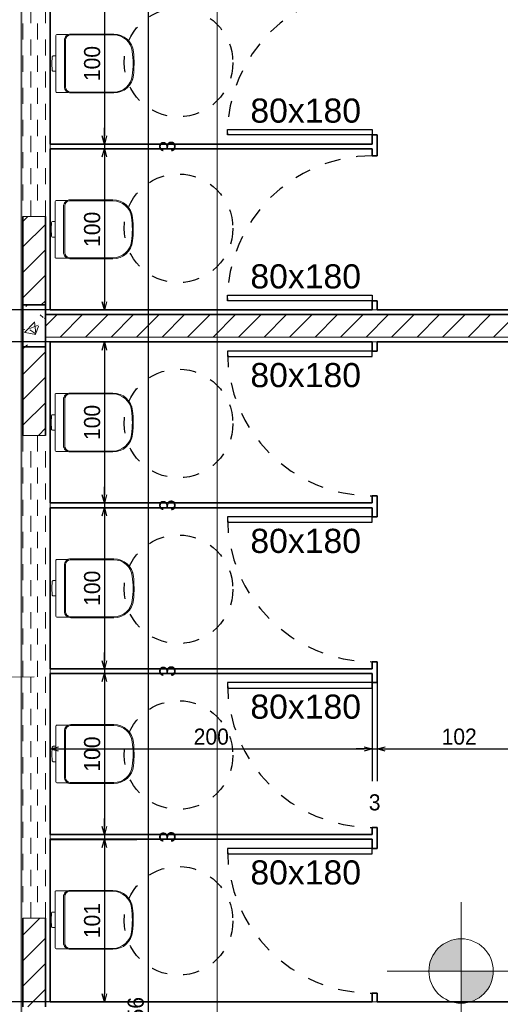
# Model space of a CAD drawing. Header units: millimetres. Extents: x -109 to 627, y -178 to 173.
# Tile 15 of 178: x -14.36 to -11.37, y 26.72 to 32.83. Entities that reach past the tile are written whole.
import ezdxf

# ---------------------------------------------------------------- set-up
doc = ezdxf.new("R2010")
doc.units = ezdxf.units.MM
doc.linetypes.add('ACAD_ISO03W100', pattern=[30, 12, -18])
doc.linetypes.add('Traço Curto', pattern=[0.00153, 0.001, -0.00053])
for name, color, linetype, lineweight in [('ARQ - ALVENARIA - OSSO', 2, 'Continuous', 35), ('ARQ - COTA_NÍVEL', 2, 'Continuous', 5), ('ARQ - DIVISORIA', 3, 'Continuous', 35), ('ARQ - JANELA', 2, 'Traço Curto', 5), ('ARQ - PAREDE VISTA', 4, 'Continuous', 9), ('ARQ - PAREDES_HACHURA', 9, 'Continuous', 35), ('ARQ - PILAR', 4, 'Continuous', 15), ('ARQ - SIMBOLO_CORTE', 2, 'Continuous', 5), ('ARQ -SIMBOLO_PORTA', 2, 'Continuous', 9), ('ARQ -TEXTO_JANELA', 2, 'Continuous', 9), ('Equipamentos hidráulicos', 2, 'Continuous', 5)]:
    doc.layers.add(name, color=color, linetype=linetype, lineweight=lineweight)
doc.styles.add('Arial_2', font='arial.ttf', dxfattribs={"height": 0.15})
doc.styles.add('GULIM', font='Gulim.ttf')
doc.dimstyles.new('GULIM-100', dxfattribs={"dimtxt": 0.1, "dimasz": 0.05, "dimexe": 0.2, "dimexo": 0, "dimgap": 0.025, "dimtad": 1, "dimdec": 0, "dimlfac": 100, "dimzin": 12, "dimdsep": 46, "dimtxsty": 'GULIM', "dimblk": 'OPEN30', "dimcen": 0, "dimclrd": 152, "dimclre": 152, "dimclrt": 152, "dimaunit": 1, "dimadec": 0, "dimazin": 0, "dimtfac": 1.875, "dimtdec": 0, "dimtmove": 2, "dimatfit": 3, "dimldrblk": 'OPEN30', "dimfxl": 0, "dimtolj": 1, "dimtzin": 12, "dimlwd": -1, "dimarcsym": 0})
pattern_1 = [(45, (-17.26879, 35.45875), (-0.0791755, 0.0791755), [])]

# ---------------------------------------------------------------- blocks, each defined once
blk = doc.blocks.new('Deca_Bacia Sanitaria Convencional Quadra_P_21 - P_21_Branco Gelo GE17-6219398-NÍVEL 1')
at = {"layer": 'Equipamentos hidráulicos'}
for p, q in [((3.1323, -5.4542), (3.1323, -5.5801)), ((3.2086, -5.4486), (3.1362, -5.4486)), ((3.11, -5.5849), (3.1077, -5.6279)), ((3.1077, -5.6279), (3.11, -5.671)), ((3.1323, -5.5801), (3.1161, -5.5801)), ((3.1323, -5.6757), (3.1323, -5.5801)), ((3.1161, -5.6757), (3.1323, -5.6757)), ((3.1323, -5.6757), (3.1323, -5.8016)), ((3.1383, -5.8076), (3.2088, -5.8076))]:
    blk.add_line(p, q, dxfattribs=at)
for centre, radius, start, end in [((3.1383, -5.4542), 0.006, 110.78892, 180), ((3.4946, -5.5679), 0.1199, 31.51055, 32.11175), ((3.4946, -5.5679), 0.1199, 15.94214, 19.02476), ((3.1161, -5.5864), 0.00628, 90, 166), ((3.1161, -5.6695), 0.00628, 194, 270), ((3.1383, -5.8016), 0.006, 180, 270)]:
    blk.add_arc(centre, radius, start, end, dxfattribs=at)
blk = doc.blocks.new('Deca_Shared_Assento_P_21 - AP_215_Branco Gelo GE17-6219380-NÍVEL 1')
at = {"layer": 'Equipamentos hidráulicos'}
for p, q in [((3.1847, -5.771), (3.1847, -5.4852)), ((3.1918, -5.4823), (3.1918, -5.7739)), ((3.2211, -5.4507), (3.4916, -5.4507)), ((3.2248, -5.4451), (3.4913, -5.4451)), ((3.2211, -5.8055), (3.4916, -5.8055)), ((3.4913, -5.8111), (3.2248, -5.8111))]:
    blk.add_line(p, q, dxfattribs=at)
for centre, radius, start, end in [((3.2247, -5.4851), 0.04, 89.88715, 180.15169), ((3.2253, -5.484), 0.0336, 97.18985, 177.03508), ((3.4916, -5.5681), 0.123, 5.80461, 90.11795), ((3.4912, -5.5675), 0.1167, 7.4549, 89.83226), ((2.9392, -5.6397), 0.6734, 0.98733, 7.4549), ((2.9147, -5.6281), 0.703, 0.4219, 5.91451), ((2.9392, -5.6165), 0.6734, 352.5451, 359.01267), ((2.9147, -5.6281), 0.703, 354.08389, 0.42193), ((3.4916, -5.6881), 0.123, 269.87352, 354.18628), ((3.4912, -5.6887), 0.1167, 270.16774, 352.5451), ((3.2247, -5.7711), 0.04, 179.8882, 270.15228), ((3.2253, -5.7721), 0.0336, 182.96492, 262.81015)]:
    blk.add_arc(centre, radius, start, end, dxfattribs=at)
blk = doc.blocks.new('JANELA BASCULANTE PRÁTICA DE REVIT - JANELA AÇO E VIDRO BASCULANTE 300X60-6372257-NÍVEL 1')
at = {"layer": 'ARQ - JANELA'}
for p, q in [((1.5, 0.07), (-1.5, 0.07)), ((-1.5, 0.07), (-1.5, 0.02)), ((1.5, 0.02), (1.5, 0.07)), ((-1.5, -0.02), (-1.5, 0.02)), ((-1.5, 0.02), (1.5, 0.02)), ((1.5, 0.02), (1.5, -0.02)), ((-1.5, -0.02), (-1.5, -0.07)), ((1.5, -0.02), (-1.5, -0.02)), ((1.5, -0.07), (1.5, -0.02)), ((-1.5, -0.07), (1.5, -0.07))]:
    blk.add_line(p, q, dxfattribs=at)
blk = doc.blocks.new('Deca_Bacia Sanitaria Convencional Quadra_P_21 - P_21_Branco Gelo GE17-6407791-NÍVEL 1')
at = {"layer": 'Equipamentos hidráulicos'}
for p, q in [((3.1323, -4.3801), (3.1323, -4.2542)), ((3.1383, -4.2482), (3.2088, -4.2482)), ((3.1077, -4.4279), (3.11, -4.3849)), ((3.1161, -4.3801), (3.1323, -4.3801)), ((3.1323, -4.3801), (3.1323, -4.4757)), ((3.11, -4.471), (3.1077, -4.4279)), ((3.1323, -4.4757), (3.1161, -4.4757)), ((3.1323, -4.6016), (3.1323, -4.4757)), ((3.2086, -4.6072), (3.1362, -4.6072))]:
    blk.add_line(p, q, dxfattribs=at)
for centre, radius, start, end in [((3.1383, -4.2542), 0.006, 90, 180), ((3.1161, -4.3864), 0.00628, 90, 166), ((3.1161, -4.4695), 0.00628, 194, 270), ((3.4946, -4.4879), 0.1199, 340.97524, 344.05786), ((3.4946, -4.4879), 0.1199, 327.88825, 328.48945), ((3.1383, -4.6016), 0.006, 180, 249.21108)]:
    blk.add_arc(centre, radius, start, end, dxfattribs=at)
blk = doc.blocks.new('Deca_Shared_Assento_P_21 - AP_215_Branco Gelo GE17-6407792-NÍVEL 1')
at = {"layer": 'Equipamentos hidráulicos'}
for p, q in [((3.1918, -4.5736), (3.1918, -4.282)), ((3.2211, -4.2504), (3.4916, -4.2504)), ((3.4913, -4.2448), (3.2248, -4.2448)), ((3.1847, -4.2848), (3.1847, -4.5707)), ((3.2211, -4.6051), (3.4916, -4.6051)), ((3.2248, -4.6108), (3.4913, -4.6108))]:
    blk.add_line(p, q, dxfattribs=at)
for centre, radius, start, end in [((3.2247, -4.2848), 0.04, 89.84772, 180.1118), ((3.2253, -4.2837), 0.0336, 97.18985, 177.03508), ((3.4916, -4.3678), 0.123, 5.81372, 90.12648), ((3.4912, -4.3671), 0.1167, 7.4549, 89.83226), ((2.9392, -4.4394), 0.6734, 0.98733, 7.4549), ((2.9147, -4.4278), 0.703, 359.57807, 5.91611), ((2.9392, -4.4162), 0.6734, 352.5451, 359.01267), ((2.9147, -4.4278), 0.703, 354.08549, 359.5781), ((3.4916, -4.4878), 0.123, 269.88205, 354.19539), ((3.4912, -4.4884), 0.1167, 270.16774, 352.5451), ((3.2247, -4.5708), 0.04, 179.84831, 270.11285), ((3.2253, -4.5718), 0.0336, 182.96492, 262.81015)]:
    blk.add_arc(centre, radius, start, end, dxfattribs=at)
blk = doc.blocks.new('_Open30')
at = {"color": 0, "linetype": 'ByBlock', "lineweight": -2}
for p, q in [((-1, 0.27), (0, 0)), ((0, 0), (-1, -0.27)), ((0, 0), (-1, 0))]:
    blk.add_line(p, q, dxfattribs=at)
blk = doc.blocks.new('*D711')
at = {"color": 152, "lineweight": -2, "transparency": 16777216}
for p, q in [((-14.1672, 35.1309), (-14.7395, 35.1309)), ((-14.1672, 31.032), (-14.7395, 31.032))]:
    blk.add_line(p, q, dxfattribs=at)
at = {"color": 152, "transparency": 16777216}
blk.add_line((-14.5395, 35.0809), (-14.5395, 31.082), dxfattribs=at)
at = {"layer": 'Defpoints', "color": 0, "transparency": 16777216}
for p in [(-14.1672, 35.1309), (-14.5395, 31.032), (-14.1672, 31.032)]:
    blk.add_point(p, dxfattribs=at)
at = {"color": 152, "transparency": 16777216, "xscale": 0.05, "yscale": 0.05, "zscale": 0.05}
for p, rotation in [((-14.5395, 35.1309), 90), ((-14.5395, 31.032), 270)]:
    blk.add_blockref('_Open30', p, dxfattribs=dict(at, rotation=rotation))
at = {"color": 152, "transparency": 16777216, "insert": (-14.6159, 33.0814), "char_height": 0.1, "attachment_point": 5, "rotation": 90, "style": 'GULIM'}
blk.add_mtext('\\A1;410', dxfattribs=at)
blk = doc.blocks.new('*D712')
at = {"color": 152, "lineweight": -2, "transparency": 16777216}
for p, q in [((-14.1672, 31.032), (-14.7395, 31.032)), ((-14.1672, 30.832), (-14.7395, 30.832))]:
    blk.add_line(p, q, dxfattribs=at)
at = {"color": 152, "transparency": 16777216}
blk.add_line((-14.5395, 30.982), (-14.5395, 30.882), dxfattribs=at)
at = {"layer": 'Defpoints', "color": 0, "transparency": 16777216}
for p in [(-14.1672, 31.032), (-14.5395, 30.832), (-14.1672, 30.832)]:
    blk.add_point(p, dxfattribs=at)
at = {"color": 152, "transparency": 16777216, "xscale": 0.05, "yscale": 0.05, "zscale": 0.05}
for p, rotation in [((-14.5395, 31.032), 90), ((-14.5395, 30.832), 270)]:
    blk.add_blockref('_Open30', p, dxfattribs=dict(at, rotation=rotation))
at = {"color": 152, "transparency": 16777216, "insert": (-14.6157, 30.932), "char_height": 0.1, "attachment_point": 5, "rotation": 90, "style": 'GULIM'}
blk.add_mtext('\\A1;20', dxfattribs=at)
blk = doc.blocks.new('*D713')
at = {"color": 152, "lineweight": -2, "transparency": 16777216}
for p, q in [((-14.1672, 30.832), (-14.7395, 30.832)), ((-14.1672, 26.7331), (-14.7395, 26.7331))]:
    blk.add_line(p, q, dxfattribs=at)
at = {"color": 152, "transparency": 16777216}
blk.add_line((-14.5395, 30.782), (-14.5395, 26.7831), dxfattribs=at)
at = {"layer": 'Defpoints', "color": 0, "transparency": 16777216}
for p in [(-14.1672, 30.832), (-14.5395, 26.7331), (-14.1672, 26.7331)]:
    blk.add_point(p, dxfattribs=at)
at = {"color": 152, "transparency": 16777216, "xscale": 0.05, "yscale": 0.05, "zscale": 0.05}
for p, rotation in [((-14.5395, 30.832), 90), ((-14.5395, 26.7331), 270)]:
    blk.add_blockref('_Open30', p, dxfattribs=dict(at, rotation=rotation))
at = {"color": 152, "transparency": 16777216, "insert": (-14.6159, 28.7826), "char_height": 0.1, "attachment_point": 5, "rotation": 90, "style": 'GULIM'}
blk.add_mtext('\\A1;410', dxfattribs=at)
blk = doc.blocks.new('*D714')
at = {"color": 152, "lineweight": -2, "transparency": 16777216}
for p, q in [((-14.1672, 26.7331), (-14.7395, 26.7331)), ((-14.1672, 26.5331), (-14.7395, 26.5331))]:
    blk.add_line(p, q, dxfattribs=at)
at = {"color": 152, "transparency": 16777216}
blk.add_line((-14.5395, 26.6831), (-14.5395, 26.5831), dxfattribs=at)
at = {"layer": 'Defpoints', "color": 0, "transparency": 16777216}
for p in [(-14.1672, 26.7331), (-14.5395, 26.5331), (-14.1672, 26.5331)]:
    blk.add_point(p, dxfattribs=at)
at = {"color": 152, "transparency": 16777216, "xscale": 0.05, "yscale": 0.05, "zscale": 0.05}
for p, rotation in [((-14.5395, 26.7331), 90), ((-14.5395, 26.5331), 270)]:
    blk.add_blockref('_Open30', p, dxfattribs=dict(at, rotation=rotation))
at = {"color": 152, "transparency": 16777216, "insert": (-14.6157, 26.6331), "char_height": 0.1, "attachment_point": 5, "rotation": 90, "style": 'GULIM'}
blk.add_mtext('\\A1;20', dxfattribs=at)
blk = doc.blocks.new('*D751')
at = {"color": 152, "lineweight": -2, "transparency": 16777216}
for p, q in [((-14.1672, 28.7726), (-14.1672, 28.104)), ((-12.1678, 28.7726), (-12.1678, 28.104))]:
    blk.add_line(p, q, dxfattribs=at)
at = {"color": 152, "transparency": 16777216}
blk.add_line((-14.1172, 28.304), (-12.2178, 28.304), dxfattribs=at)
at = {"layer": 'Defpoints', "color": 0, "transparency": 16777216}
for p in [(-14.1672, 28.7726), (-12.1678, 28.7726), (-12.1678, 28.304)]:
    blk.add_point(p, dxfattribs=at)
at = {"color": 152, "transparency": 16777216, "xscale": 0.05, "yscale": 0.05, "zscale": 0.05, "rotation": 180}
blk.add_blockref('_Open30', (-14.1672, 28.304), dxfattribs=at)
at = {"color": 152, "transparency": 16777216, "xscale": 0.05, "yscale": 0.05, "zscale": 0.05}
blk.add_blockref('_Open30', (-12.1678, 28.304), dxfattribs=at)
at = {"color": 152, "transparency": 16777216, "insert": (-13.1675, 28.3802), "char_height": 0.1, "attachment_point": 5, "style": 'GULIM'}
blk.add_mtext('\\A1;200', dxfattribs=at)
blk = doc.blocks.new('*D752')
at = {"color": 152, "lineweight": -2, "transparency": 16777216}
for p, q in [((-12.1678, 28.7726), (-12.1678, 28.104)), ((-12.1378, 28.7163), (-12.1378, 28.104))]:
    blk.add_line(p, q, dxfattribs=at)
at = {"color": 152, "transparency": 16777216}
for p, q in [((-12.2178, 28.304), (-12.2678, 28.304)), ((-12.1678, 28.304), (-12.1378, 28.304)), ((-12.0878, 28.304), (-12.0378, 28.304))]:
    blk.add_line(p, q, dxfattribs=at)
at = {"layer": 'Defpoints', "color": 0, "transparency": 16777216}
for p in [(-12.1678, 28.7726), (-12.1378, 28.7163), (-12.1378, 28.304)]:
    blk.add_point(p, dxfattribs=at)
at = {"color": 152, "transparency": 16777216, "xscale": 0.05, "yscale": 0.05, "zscale": 0.05}
blk.add_blockref('_Open30', (-12.1678, 28.304), dxfattribs=at)
at = {"color": 152, "transparency": 16777216, "xscale": 0.05, "yscale": 0.05, "zscale": 0.05, "rotation": 180}
blk.add_blockref('_Open30', (-12.1378, 28.304), dxfattribs=at)
at = {"color": 152, "transparency": 16777216, "insert": (-12.1528, 27.9718), "char_height": 0.1, "attachment_point": 5, "style": 'GULIM'}
blk.add_mtext('\\A1;3', dxfattribs=at)
blk = doc.blocks.new('*D753')
at = {"color": 152, "lineweight": -2, "transparency": 16777216}
for p, q in [((-12.1378, 28.7163), (-12.1378, 28.104)), ((-11.118, 28.4077), (-11.118, 28.104))]:
    blk.add_line(p, q, dxfattribs=at)
at = {"color": 152, "transparency": 16777216}
blk.add_line((-12.0878, 28.304), (-11.168, 28.304), dxfattribs=at)
at = {"layer": 'Defpoints', "color": 0, "transparency": 16777216}
for p in [(-12.1378, 28.7163), (-11.118, 28.4077), (-11.118, 28.304)]:
    blk.add_point(p, dxfattribs=at)
at = {"color": 152, "transparency": 16777216, "xscale": 0.05, "yscale": 0.05, "zscale": 0.05, "rotation": 180}
blk.add_blockref('_Open30', (-12.1378, 28.304), dxfattribs=at)
at = {"color": 152, "transparency": 16777216, "xscale": 0.05, "yscale": 0.05, "zscale": 0.05}
blk.add_blockref('_Open30', (-11.118, 28.304), dxfattribs=at)
at = {"color": 152, "transparency": 16777216, "insert": (-11.6279, 28.3804), "char_height": 0.1, "attachment_point": 5, "style": 'GULIM'}
blk.add_mtext('\\A1;102', dxfattribs=at)
blk = doc.blocks.new('*D761')
at = {"color": 152, "lineweight": -2, "transparency": 16777216}
for p, q in [((-14.1672, 33.0614), (-13.6307, 33.0614)), ((-14.1672, 32.0617), (-13.6307, 32.0617))]:
    blk.add_line(p, q, dxfattribs=at)
at = {"color": 152, "transparency": 16777216}
blk.add_line((-13.8307, 33.0114), (-13.8307, 32.1117), dxfattribs=at)
at = {"layer": 'Defpoints', "color": 0, "transparency": 16777216}
for p in [(-14.1672, 33.0614), (-14.1672, 32.0617), (-13.8307, 32.0617)]:
    blk.add_point(p, dxfattribs=at)
at = {"color": 152, "transparency": 16777216, "xscale": 0.05, "yscale": 0.05, "zscale": 0.05}
for p, rotation in [((-13.8307, 33.0614), 90), ((-13.8307, 32.0617), 270)]:
    blk.add_blockref('_Open30', p, dxfattribs=dict(at, rotation=rotation))
at = {"color": 152, "transparency": 16777216, "insert": (-13.9071, 32.5616), "char_height": 0.1, "attachment_point": 5, "rotation": 90, "style": 'GULIM'}
blk.add_mtext('\\A1;100', dxfattribs=at)
blk = doc.blocks.new('*D762')
at = {"color": 152, "transparency": 16777216}
for p, q in [((-13.8307, 32.1117), (-13.8307, 32.1617)), ((-13.8307, 32.0617), (-13.8307, 32.0317)), ((-13.8307, 31.9817), (-13.8307, 31.9317))]:
    blk.add_line(p, q, dxfattribs=at)
at = {"color": 152, "lineweight": -2, "transparency": 16777216}
for p, q in [((-14.1672, 32.0617), (-13.6307, 32.0617)), ((-14.1672, 32.0317), (-13.6307, 32.0317))]:
    blk.add_line(p, q, dxfattribs=at)
at = {"layer": 'Defpoints', "color": 0, "transparency": 16777216}
for p in [(-14.1672, 32.0617), (-14.1672, 32.0317), (-13.8307, 32.0317)]:
    blk.add_point(p, dxfattribs=at)
at = {"color": 152, "transparency": 16777216, "xscale": 0.05, "yscale": 0.05, "zscale": 0.05}
for p, rotation in [((-13.8307, 32.0617), 270), ((-13.8307, 32.0317), 90)]:
    blk.add_blockref('_Open30', p, dxfattribs=dict(at, rotation=rotation))
at = {"color": 152, "transparency": 16777216, "insert": (-13.4394, 32.0467), "char_height": 0.1, "attachment_point": 5, "rotation": 90, "style": 'GULIM'}
blk.add_mtext('\\A1;3', dxfattribs=at)
blk = doc.blocks.new('*D763')
at = {"color": 152, "lineweight": -2, "transparency": 16777216}
for p, q in [((-14.1672, 32.0317), (-13.6307, 32.0317)), ((-14.1672, 31.032), (-13.6307, 31.032))]:
    blk.add_line(p, q, dxfattribs=at)
at = {"color": 152, "transparency": 16777216}
blk.add_line((-13.8307, 31.9817), (-13.8307, 31.082), dxfattribs=at)
at = {"layer": 'Defpoints', "color": 0, "transparency": 16777216}
for p in [(-14.1672, 32.0317), (-14.1672, 31.032), (-13.8307, 31.032)]:
    blk.add_point(p, dxfattribs=at)
at = {"color": 152, "transparency": 16777216, "xscale": 0.05, "yscale": 0.05, "zscale": 0.05}
for p, rotation in [((-13.8307, 32.0317), 90), ((-13.8307, 31.032), 270)]:
    blk.add_blockref('_Open30', p, dxfattribs=dict(at, rotation=rotation))
at = {"color": 152, "transparency": 16777216, "insert": (-13.9071, 31.5318), "char_height": 0.1, "attachment_point": 5, "rotation": 90, "style": 'GULIM'}
blk.add_mtext('\\A1;100', dxfattribs=at)
blk = doc.blocks.new('*D764')
at = {"color": 152, "lineweight": -2, "transparency": 16777216}
for p, q in [((-14.1672, 30.832), (-13.6307, 30.832)), ((-14.1672, 29.8323), (-13.6307, 29.8323))]:
    blk.add_line(p, q, dxfattribs=at)
at = {"color": 152, "transparency": 16777216}
blk.add_line((-13.8307, 30.782), (-13.8307, 29.8823), dxfattribs=at)
at = {"layer": 'Defpoints', "color": 0, "transparency": 16777216}
for p in [(-14.1672, 30.832), (-14.1672, 29.8323), (-13.8307, 29.8323)]:
    blk.add_point(p, dxfattribs=at)
at = {"color": 152, "transparency": 16777216, "xscale": 0.05, "yscale": 0.05, "zscale": 0.05}
for p, rotation in [((-13.8307, 30.832), 90), ((-13.8307, 29.8323), 270)]:
    blk.add_blockref('_Open30', p, dxfattribs=dict(at, rotation=rotation))
at = {"color": 152, "transparency": 16777216, "insert": (-13.9071, 30.3322), "char_height": 0.1, "attachment_point": 5, "rotation": 90, "style": 'GULIM'}
blk.add_mtext('\\A1;100', dxfattribs=at)
blk = doc.blocks.new('*D765')
at = {"color": 152, "transparency": 16777216}
for p, q in [((-13.8307, 29.8823), (-13.8307, 29.9323)), ((-13.8307, 29.8323), (-13.8307, 29.8023)), ((-13.8307, 29.7523), (-13.8307, 29.7023))]:
    blk.add_line(p, q, dxfattribs=at)
at = {"color": 152, "lineweight": -2, "transparency": 16777216}
for p, q in [((-14.1672, 29.8323), (-13.6307, 29.8323)), ((-14.1672, 29.8023), (-13.6307, 29.8023))]:
    blk.add_line(p, q, dxfattribs=at)
at = {"layer": 'Defpoints', "color": 0, "transparency": 16777216}
for p in [(-14.1672, 29.8323), (-14.1672, 29.8023), (-13.8307, 29.8023)]:
    blk.add_point(p, dxfattribs=at)
at = {"color": 152, "transparency": 16777216, "xscale": 0.05, "yscale": 0.05, "zscale": 0.05}
for p, rotation in [((-13.8307, 29.8323), 270), ((-13.8307, 29.8023), 90)]:
    blk.add_blockref('_Open30', p, dxfattribs=dict(at, rotation=rotation))
at = {"color": 152, "transparency": 16777216, "insert": (-13.4394, 29.8173), "char_height": 0.1, "attachment_point": 5, "rotation": 90, "style": 'GULIM'}
blk.add_mtext('\\A1;3', dxfattribs=at)
blk = doc.blocks.new('*D766')
at = {"color": 152, "lineweight": -2, "transparency": 16777216}
for p, q in [((-14.1672, 29.8023), (-13.6307, 29.8023)), ((-14.1672, 28.8026), (-13.6307, 28.8026))]:
    blk.add_line(p, q, dxfattribs=at)
at = {"color": 152, "transparency": 16777216}
blk.add_line((-13.8307, 29.7523), (-13.8307, 28.8526), dxfattribs=at)
at = {"layer": 'Defpoints', "color": 0, "transparency": 16777216}
for p in [(-14.1672, 29.8023), (-14.1672, 28.8026), (-13.8307, 28.8026)]:
    blk.add_point(p, dxfattribs=at)
at = {"color": 152, "transparency": 16777216, "xscale": 0.05, "yscale": 0.05, "zscale": 0.05}
for p, rotation in [((-13.8307, 29.8023), 90), ((-13.8307, 28.8026), 270)]:
    blk.add_blockref('_Open30', p, dxfattribs=dict(at, rotation=rotation))
at = {"color": 152, "transparency": 16777216, "insert": (-13.9071, 29.3024), "char_height": 0.1, "attachment_point": 5, "rotation": 90, "style": 'GULIM'}
blk.add_mtext('\\A1;100', dxfattribs=at)
blk = doc.blocks.new('*D767')
at = {"color": 152, "transparency": 16777216}
for p, q in [((-13.8307, 28.8526), (-13.8307, 28.9026)), ((-13.8307, 28.8026), (-13.8307, 28.7726)), ((-13.8307, 28.7226), (-13.8307, 28.6726))]:
    blk.add_line(p, q, dxfattribs=at)
at = {"color": 152, "lineweight": -2, "transparency": 16777216}
for p, q in [((-14.1672, 28.8026), (-13.6307, 28.8026)), ((-14.1672, 28.7726), (-13.6307, 28.7726))]:
    blk.add_line(p, q, dxfattribs=at)
at = {"layer": 'Defpoints', "color": 0, "transparency": 16777216}
for p in [(-14.1672, 28.8026), (-14.1672, 28.7726), (-13.8307, 28.7726)]:
    blk.add_point(p, dxfattribs=at)
at = {"color": 152, "transparency": 16777216, "xscale": 0.05, "yscale": 0.05, "zscale": 0.05}
for p, rotation in [((-13.8307, 28.8026), 270), ((-13.8307, 28.7726), 90)]:
    blk.add_blockref('_Open30', p, dxfattribs=dict(at, rotation=rotation))
at = {"color": 152, "transparency": 16777216, "insert": (-13.4394, 28.7876), "char_height": 0.1, "attachment_point": 5, "rotation": 90, "style": 'GULIM'}
blk.add_mtext('\\A1;3', dxfattribs=at)
blk = doc.blocks.new('*D768')
at = {"color": 152, "lineweight": -2, "transparency": 16777216}
for p, q in [((-14.1672, 28.7726), (-13.6307, 28.7726)), ((-14.1672, 27.7728), (-13.6307, 27.7728))]:
    blk.add_line(p, q, dxfattribs=at)
at = {"color": 152, "transparency": 16777216}
blk.add_line((-13.8307, 28.7226), (-13.8307, 27.8228), dxfattribs=at)
at = {"layer": 'Defpoints', "color": 0, "transparency": 16777216}
for p in [(-14.1672, 28.7726), (-14.1672, 27.7728), (-13.8307, 27.7728)]:
    blk.add_point(p, dxfattribs=at)
at = {"color": 152, "transparency": 16777216, "xscale": 0.05, "yscale": 0.05, "zscale": 0.05}
for p, rotation in [((-13.8307, 28.7726), 90), ((-13.8307, 27.7728), 270)]:
    blk.add_blockref('_Open30', p, dxfattribs=dict(at, rotation=rotation))
at = {"color": 152, "transparency": 16777216, "insert": (-13.9071, 28.2727), "char_height": 0.1, "attachment_point": 5, "rotation": 90, "style": 'GULIM'}
blk.add_mtext('\\A1;100', dxfattribs=at)
blk = doc.blocks.new('*D769')
at = {"color": 152, "transparency": 16777216}
for p, q in [((-13.8307, 27.8228), (-13.8307, 27.8728)), ((-13.8307, 27.7728), (-13.8307, 27.7428)), ((-13.8307, 27.6928), (-13.8307, 27.6428))]:
    blk.add_line(p, q, dxfattribs=at)
at = {"color": 152, "lineweight": -2, "transparency": 16777216}
for p, q in [((-14.1672, 27.7728), (-13.6307, 27.7728)), ((-14.1672, 27.7428), (-13.6307, 27.7428))]:
    blk.add_line(p, q, dxfattribs=at)
at = {"layer": 'Defpoints', "color": 0, "transparency": 16777216}
for p in [(-14.1672, 27.7728), (-14.1672, 27.7428), (-13.8307, 27.7428)]:
    blk.add_point(p, dxfattribs=at)
at = {"color": 152, "transparency": 16777216, "xscale": 0.05, "yscale": 0.05, "zscale": 0.05}
for p, rotation in [((-13.8307, 27.7728), 270), ((-13.8307, 27.7428), 90)]:
    blk.add_blockref('_Open30', p, dxfattribs=dict(at, rotation=rotation))
at = {"color": 152, "transparency": 16777216, "insert": (-13.4394, 27.7578), "char_height": 0.1, "attachment_point": 5, "rotation": 90, "style": 'GULIM'}
blk.add_mtext('\\A1;3', dxfattribs=at)
blk = doc.blocks.new('*D770')
at = {"color": 152, "lineweight": -2, "transparency": 16777216}
for p, q in [((-14.1672, 27.7428), (-13.6307, 27.7428)), ((-14.1672, 26.7331), (-13.6307, 26.7331))]:
    blk.add_line(p, q, dxfattribs=at)
at = {"color": 152, "transparency": 16777216}
blk.add_line((-13.8307, 27.6928), (-13.8307, 26.7831), dxfattribs=at)
at = {"layer": 'Defpoints', "color": 0, "transparency": 16777216}
for p in [(-14.1672, 27.7428), (-14.1672, 26.7331), (-13.8307, 26.7331)]:
    blk.add_point(p, dxfattribs=at)
at = {"color": 152, "transparency": 16777216, "xscale": 0.05, "yscale": 0.05, "zscale": 0.05}
for p, rotation in [((-13.8307, 27.7428), 90), ((-13.8307, 26.7331), 270)]:
    blk.add_blockref('_Open30', p, dxfattribs=dict(at, rotation=rotation))
at = {"color": 152, "transparency": 16777216, "insert": (-13.9071, 27.238), "char_height": 0.1, "attachment_point": 5, "rotation": 90, "style": 'GULIM'}
blk.add_mtext('\\A1;101', dxfattribs=at)
blk = doc.blocks.new('Elevações de ponto - Cota de Nível 1-825078-NÍVEL 1')
at = {"layer": 'ARQ - COTA_NÍVEL'}
h = blk.add_hatch(color=256, dxfattribs=at)
edge = h.paths.add_edge_path(flags=0)
edge.add_line((0, 0.002278), (0, 0.000678))
edge.add_line((0, 0.000678), (-0.0016, 0.000678))
edge.add_arc((0, 0.000678), 0.0016, 90, 180, ccw=False)
h = blk.add_hatch(color=256, dxfattribs=at)
edge = h.paths.add_edge_path(flags=0)
edge.add_arc((0, 0.000678), 0.0016, 270, 360, ccw=False)
edge.add_line((0, -0.000922), (0, 0.000678))
edge.add_line((0, 0.000678), (0.0016, 0.000678))
for p, q in [((0, 0.004106), (0, -0.002843)), ((0, -0.00218), (0, 0.003078)), ((0, 0.000678), (0, 0.002278)), ((-0.003665, 0.000678), (0.016004, 0.000678)), ((-0.0016, 0.000678), (0, 0.000678)), ((0.0016, 0.000678), (0, 0.000678)), ((0, 0.000678), (0, -0.000922))]:
    blk.add_line(p, q, dxfattribs=at)
blk.add_circle((0, 0.000678), 0.0016, dxfattribs=at)
for start, end in [(90, 180), (270, 360)]:
    blk.add_arc((0, 0.000678), 0.0016, start, end, dxfattribs=at)
blk = doc.blocks.new('*D998')
at = {"color": 152, "lineweight": -2, "transparency": 16777216}
for p, q in [((-14.0773, 43.8986), (-13.36, 43.8986)), ((-14.0773, 9.3376), (-13.36, 9.3376))]:
    blk.add_line(p, q, dxfattribs=at)
at = {"color": 152, "transparency": 16777216}
blk.add_line((-13.56, 43.8486), (-13.56, 9.3876), dxfattribs=at)
at = {"layer": 'Defpoints', "color": 0, "transparency": 16777216}
for p in [(-14.0773, 43.8986), (-14.0773, 9.3376), (-13.56, 9.3376)]:
    blk.add_point(p, dxfattribs=at)
at = {"color": 152, "transparency": 16777216, "xscale": 0.05, "yscale": 0.05, "zscale": 0.05}
for p, rotation in [((-13.56, 43.8986), 90), ((-13.56, 9.3376), 270)]:
    blk.add_blockref('_Open30', p, dxfattribs=dict(at, rotation=rotation))
at = {"color": 152, "transparency": 16777216, "insert": (-13.6363, 26.6181), "char_height": 0.1, "attachment_point": 5, "rotation": 90, "style": 'GULIM'}
blk.add_mtext('\\A1;3456', dxfattribs=at)

msp = doc.modelspace()

# ---------------------------------------------------------------- hatches: boundary and pattern name
at = {"layer": 'ARQ - PAREDES_HACHURA'}
h = msp.add_hatch(color=256, dxfattribs=at)
h.paths.add_polyline_path([(-14.33719, 9.36758), (-14.33719, 10.05741), (-14.34719, 10.05741), (-14.34719, 9.36758)], flags=0)
h.paths.add_polyline_path([(-14.33719, 13.05661), (-14.33719, 14.41626), (-14.34719, 14.41626), (-14.34719, 13.05661)], flags=0)
h.paths.add_polyline_path([(-14.33719, 17.41582), (-14.33727, 18.6555), (-14.34719, 18.65518), (-14.34719, 17.41582)], flags=0)
h.paths.add_polyline_path([(-14.34719, 21.65472), (-14.33719, 21.65472), (-14.33719, 23.01345), (-14.34719, 23.01345), (-14.34719, 22.20426)], flags=0)
h.paths.add_polyline_path([(-14.33719, 26.01267), (-14.33719, 26.70309), (-14.33719, 35.85071), (-14.34719, 35.85071), (-14.34719, 26.01267)], flags=0)
h.paths.add_polyline_path([(-14.33719, 38.85092), (-14.33719, 40.21057), (-14.34719, 40.21057), (-14.34719, 38.85092)], flags=0)
h.paths.add_polyline_path([(-14.34719, 43.20882), (-14.33719, 43.20882), (-14.33719, 43.89864), (-14.34719, 43.89864), (-14.34719, 43.72868)], flags=0)
h = msp.add_hatch(dxfattribs=at)
h.set_pattern_fill('FP_6', color=256, scale=0.999741, style=0, pattern_type=2)
h.set_pattern_definition(pattern_1)
h.paths.add_polyline_path([(-14.33719, 31.06197), (-14.19722, 31.06197), (-14.19722, 31.61182), (-14.33719, 31.61182)], flags=0)
h.paths.add_polyline_path([(-14.33719, 34.61105), (-14.19722, 34.61105), (-14.19722, 35.1609), (-14.33719, 35.1609)], flags=0)
h = msp.add_hatch(dxfattribs=at)
h.set_pattern_fill('FP_6', color=256, scale=0.999741, style=0, pattern_type=2)
h.set_pattern_definition(pattern_1)
h.paths.add_polyline_path([(-14.19722, 30.86202), (-11.29798, 30.86202), (-11.29798, 31.00198), (-14.19722, 31.00198), (-14.19722, 30.86247)], flags=0)
h = msp.add_hatch(dxfattribs=at)
h.set_pattern_fill('FP_6', color=256, scale=0.999741, style=0, pattern_type=2)
h.set_pattern_definition(pattern_1)
h.paths.add_polyline_path([(-14.31315, 26.70309), (-14.19722, 26.70309), (-14.19722, 27.25295), (-14.33719, 27.25295), (-14.33719, 26.70309)], flags=0)
h.paths.add_polyline_path([(-14.33719, 30.25218), (-14.19722, 30.25218), (-14.19722, 30.80203), (-14.33719, 30.80203)], flags=0)
at = {"layer": 'ARQ - PILAR'}
h = msp.add_hatch(dxfattribs=at)
h.set_pattern_fill('FP_1', color=256, scale=0.999741, style=0, pattern_type=2)
h.set_pattern_definition([(50, (-17.2688, 35.45875), (0.54629, -0.047295), [0.056985, -0.628837]), (355, (-17.2688, 35.45875), (-0.1054, 0.57322), [0.04599, -0.50287]), (100.451, (-17.2228, 35.45476), (0.44084, 0.52557), [0.048987, -0.53386]), (46.184, (-17.2688, 35.6107), (0.81291, -0.12603), [0.08598, -0.94276]), (96.636, (-17.2008, 35.6007), (0.71181, 0.74206), [0.07298, -0.80079]), (351.184, (-17.2688, 35.6107), (0.71204, 0.74242), [0.06898, -0.7538]), (21, (-17.1928, 35.57273), (0.454867, -0.306212), [0.056985, -0.628837]), (326, (-17.1928, 35.5727), (0.18572, 0.55245), [0.04599, -0.50287]), (71.451, (-17.1548, 35.54773), (0.64037, 0.24595), [0.048987, -0.53386]), (37.5, (-17.26879, 35.45875), (0.0092036, 0.254051), [0.024994, -0.471878, 0.024994, -0.484874, -0.50487]), (37.5, (-17.26879, 35.45875), (0.0092036, 0.254051), [-1.00674, 0.024994, -0.479876]), (7.5, (-17.2688, 35.45875), (0.200409, 0.30066), [0.024994, -0.265931, 0.024994, -0.459881, -0.19195]), (7.5, (-17.2688, 35.45875), (0.200409, 0.30066), [-0.7758, 0.024994, -0.166957]), (327.5, (-17.43874, 35.45875), (0.406378, -0.017073), [0.024994, -0.164957, 0.024994, -0.568853, -0.788796]), (327.5, (-17.43874, 35.45875), (0.406378, -0.017073), [-0.784797, 0.024994, -0.763802]), (317.5, (-17.51472, 35.45875), (0.443884, 0.075988), [0.024994, -0.222942, 0.024994, -0.369904, -0.559855]), (317.5, (-17.51472, 35.45875), (0.443884, 0.075988), [-0.641834, 0.024994, -0.53486])])
h.paths.add_polyline_path([(-14.19722, 30.80203), (-14.19722, 31.06197), (-14.33719, 31.06197), (-14.33719, 30.80203), (-14.31315, 30.80203)], flags=0)

# ---------------------------------------------------------------- linework, layer by layer
at = {"color": 3, "linetype": 'Continuous'}
for points in [[(-12.16775, 32.15168), (-12.16775, 32.11794), (-13.06752, 32.11794), (-13.06752, 32.15168)], [(-12.16775, 31.12195), (-12.16775, 31.08821), (-13.06752, 31.08821), (-13.06752, 31.12195)], [(-12.16775, 30.74205), (-12.16775, 30.77579), (-13.06752, 30.77579), (-13.06752, 30.74205)], [(-12.16775, 29.71232), (-12.16775, 29.74606), (-13.06752, 29.74606), (-13.06752, 29.71232)], [(-12.16775, 28.68258), (-12.16775, 28.71632), (-13.06752, 28.71632), (-13.06752, 28.68258)], [(-12.16775, 27.65285), (-12.16775, 27.68659), (-13.06752, 27.68659), (-13.06752, 27.65285)]]:
    msp.add_lwpolyline(points, close=True, dxfattribs=at)
at = {"color": 254, "linetype": 'ACAD_ISO03W100', "ltscale": 0.005}
for centre in [(-13.37119, 32.56783), (-13.37119, 31.53809), (-13.37119, 30.32591), (-13.37119, 29.29617), (-13.37119, 28.26644), (-13.37119, 27.23671)]:
    msp.add_circle(centre, 0.33741, dxfattribs=at)
for centre, start, end in [((-12.16775, 32.11794), 90, 180), ((-12.16775, 31.08821), 90, 180), ((-12.16775, 30.77579), 180, 270), ((-12.16775, 29.74606), 180, 270), ((-12.16775, 28.71632), 180, 270), ((-12.16775, 27.68659), 180, 270)]:
    msp.add_arc(centre, 0.89977, start, end, dxfattribs=at)
at = {"layer": 'ARQ - ALVENARIA - OSSO'}
for p, q in [((-14.16723, 32.06171), (-14.16723, 33.06145)), ((-12.16775, 32.11794), (-12.16775, 32.06171)), ((-12.16775, 32.11794), (-12.13776, 32.11794)), ((-12.13776, 31.98798), (-12.13776, 32.11794)), ((-12.16775, 32.06171), (-14.16723, 32.06171)), ((-14.16723, 31.03197), (-14.16723, 32.03171)), ((-14.16723, 32.03171), (-12.16775, 32.03171)), ((-12.16775, 32.03171), (-12.16775, 31.98798)), ((-12.16775, 31.98798), (-12.13776, 31.98798)), ((-14.33719, 31.61182), (-14.33719, 31.06197)), ((-14.19722, 31.61182), (-14.19722, 30.25218)), ((-12.16775, 31.08821), (-12.16775, 31.03197)), ((-12.16775, 31.08821), (-12.13776, 31.08821)), ((-12.13776, 31.03197), (-12.13776, 31.08821)), ((-14.33719, 31.06197), (-14.19722, 31.06197)), ((-12.16775, 31.03197), (-14.16723, 31.03197)), ((-11.11802, 31.03197), (-12.13776, 31.03197)), ((-14.19722, 31.00198), (-11.08803, 31.00198)), ((-14.16723, 30.83203), (-12.16775, 30.83203)), ((-14.16723, 29.83228), (-14.16723, 30.83203)), ((-12.16775, 30.83203), (-12.16775, 30.77579)), ((-12.13776, 30.83203), (-11.11802, 30.83203)), ((-12.13776, 30.77579), (-12.13776, 30.83203)), ((-14.33719, 30.80203), (-14.33719, 30.25218)), ((-14.19722, 30.80203), (-14.33719, 30.80203)), ((-12.16775, 30.77579), (-12.13776, 30.77579)), ((-12.16775, 29.87602), (-12.16775, 29.83228)), ((-12.16775, 29.87602), (-12.13776, 29.87602)), ((-12.13776, 29.74606), (-12.13776, 29.87602)), ((-12.16775, 29.83228), (-14.16723, 29.83228)), ((-14.16723, 28.80255), (-14.16723, 29.80229)), ((-14.16723, 29.80229), (-12.16775, 29.80229)), ((-12.16775, 29.80229), (-12.16775, 29.74606)), ((-12.16775, 29.74606), (-12.13776, 29.74606)), ((-12.16775, 28.84629), (-12.16775, 28.80255)), ((-12.16775, 28.84629), (-12.13776, 28.84629)), ((-12.13776, 28.71632), (-12.13776, 28.84629)), ((-12.16775, 28.80255), (-14.16723, 28.80255)), ((-14.16723, 27.77282), (-14.16723, 28.77256)), ((-14.16723, 28.77256), (-12.16775, 28.77256)), ((-12.16775, 28.77256), (-12.16775, 28.71632)), ((-12.16775, 28.71632), (-12.13776, 28.71632)), ((-12.16775, 27.77282), (-14.16723, 27.77282)), ((-12.16775, 27.81656), (-12.16775, 27.77282)), ((-12.16775, 27.81656), (-12.13776, 27.81656)), ((-12.13776, 27.68659), (-12.13776, 27.81656)), ((-14.16723, 26.73309), (-14.16723, 27.74283)), ((-14.16723, 27.74283), (-12.16775, 27.74283)), ((-12.16775, 27.74283), (-12.16775, 27.68659)), ((-12.16775, 27.68659), (-12.13776, 27.68659)), ((-14.33719, 27.25295), (-14.33719, 26.70309)), ((-14.19722, 26.70309), (-14.19722, 27.25295)), ((-12.16775, 26.73309), (-14.16723, 26.73309)), ((-12.16775, 26.78682), (-12.16775, 26.73309)), ((-12.16775, 26.78682), (-12.13776, 26.78682)), ((-12.13776, 26.73309), (-12.13776, 26.78682)), ((-8.16879, 26.73309), (-12.13776, 26.73309))]:
    msp.add_line(p, q, dxfattribs=at)
at = {"layer": 'ARQ - DIVISORIA'}
msp.add_line((-14.33719, 30.80203), (-14.33719, 31.06197), dxfattribs=at)
at = {"layer": 'ARQ - PAREDE VISTA'}
for p, q in [((-14.34719, 26.01267), (-14.34719, 35.85071)), ((-14.16723, 32.06171), (-14.16723, 32.03171)), ((-12.16775, 31.03197), (-12.13776, 31.03197)), ((-14.19722, 30.86202), (-11.29798, 30.86202)), ((-12.13776, 30.83203), (-12.16775, 30.83203)), ((-14.16723, 29.83228), (-14.16723, 29.80229)), ((-14.16723, 28.80255), (-14.16723, 28.77256)), ((-14.16723, 27.77282), (-14.16723, 27.74283)), ((-12.16775, 26.73309), (-12.13776, 26.73309))]:
    msp.add_line(p, q, dxfattribs=at)
at = {"layer": 'ARQ - PILAR'}
for p, q in [((-14.19722, 31.06197), (-14.33719, 31.06197)), ((-14.33719, 31.06197), (-14.33719, 30.80203)), ((-14.19722, 30.80203), (-14.19722, 31.06197)), ((-14.33719, 30.80203), (-14.19722, 30.80203))]:
    msp.add_line(p, q, dxfattribs=at)
at = {"layer": 'ARQ - SIMBOLO_CORTE'}
msp.add_line((-13.13065, 56.16892), (-13.13065, 5.39384), dxfattribs=at)
at = {"layer": 'ARQ -TEXTO_JANELA'}
msp.add_line((-14.26721, 28.75256), (-14.87935, 28.74422), dxfattribs=at)

# ---------------------------------------------------------------- block references
at = {"layer": 'ARQ - COTA_NÍVEL', "xscale": 124.9999999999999, "yscale": 124.9999999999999, "zscale": 124.9999999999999}
msp.add_blockref('Elevações de ponto - Cota de Nível 1-825078-NÍVEL 1', (-11.61622, 26.84017), dxfattribs=at)
at = {"layer": 'ARQ - JANELA', "xscale": 0.9997410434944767, "yscale": 0.9997410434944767, "zscale": 0.9997410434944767}
for p, rotation in [((-14.26721, 33.11143), 89.99999999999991), ((-14.26721, 28.75256), 269.9999999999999)]:
    msp.add_blockref('JANELA BASCULANTE PRÁTICA DE REVIT - JANELA AÇO E VIDRO BASCULANTE 300X60-6372257-NÍVEL 1', p, dxfattribs=dict(at, rotation=rotation))
at = {"layer": 'Equipamentos hidráulicos', "xscale": 0.9997410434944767, "yscale": 0.9997410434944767, "zscale": 0.9997410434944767}
for name, p in [('Deca_Bacia Sanitaria Convencional Quadra_P_21 - P_21_Branco Gelo GE17-6407791-NÍVEL 1', (-17.26379, 36.98836)), ('Deca_Shared_Assento_P_21 - AP_215_Branco Gelo GE17-6407792-NÍVEL 1', (-17.26379, 36.98836)), ('Deca_Bacia Sanitaria Convencional Quadra_P_21 - P_21_Branco Gelo GE17-6407791-NÍVEL 1', (-17.26879, 35.95863)), ('Deca_Shared_Assento_P_21 - AP_215_Branco Gelo GE17-6407792-NÍVEL 1', (-17.26879, 35.95863)), ('Deca_Bacia Sanitaria Convencional Quadra_P_21 - P_21_Branco Gelo GE17-6219398-NÍVEL 1', (-17.26879, 35.95863)), ('Deca_Shared_Assento_P_21 - AP_215_Branco Gelo GE17-6219380-NÍVEL 1', (-17.26879, 35.95863)), ('Deca_Bacia Sanitaria Convencional Quadra_P_21 - P_21_Branco Gelo GE17-6219398-NÍVEL 1', (-17.26379, 34.92889)), ('Deca_Shared_Assento_P_21 - AP_215_Branco Gelo GE17-6219380-NÍVEL 1', (-17.26379, 34.92889)), ('Deca_Bacia Sanitaria Convencional Quadra_P_21 - P_21_Branco Gelo GE17-6219398-NÍVEL 1', (-17.26379, 33.89916)), ('Deca_Shared_Assento_P_21 - AP_215_Branco Gelo GE17-6219380-NÍVEL 1', (-17.26379, 33.89916)), ('Deca_Bacia Sanitaria Convencional Quadra_P_21 - P_21_Branco Gelo GE17-6219398-NÍVEL 1', (-17.26879, 32.86943)), ('Deca_Shared_Assento_P_21 - AP_215_Branco Gelo GE17-6219380-NÍVEL 1', (-17.26879, 32.86943))]:
    msp.add_blockref(name, p, dxfattribs=at)

# ---------------------------------------------------------------- texts
at = {"layer": 'ARQ -SIMBOLO_PORTA', "char_height": 0.149961, "width": 0.8224899, "line_spacing_factor": 0.941778, "style": 'Arial_2'}
for insert, attachment_point in [((-12.58105, 32.19227), 8), ((-12.58105, 31.16254), 8), ((-12.58105, 30.70146), 2), ((-12.58105, 29.67172), 2), ((-12.58105, 28.64199), 2), ((-12.58105, 27.61226), 2)]:
    msp.add_mtext('80x180', dxfattribs=dict(at, insert=insert, attachment_point=attachment_point))

# ---------------------------------------------------------------- dimensions: what is measured, and where the dimension line sits
for base, p1, p2, picture, middle in [((-13.56002, 9.33759), (-14.07726, 43.89864), (-14.07726, 9.33759), '*D998', (-13.63635, 26.61812)), ((-14.53946, 31.03197), (-14.16723, 35.13091), (-14.16723, 31.03197), '*D711', (-14.61586, 33.08144)), ((-13.83066, 32.06171), (-14.16723, 33.06145), (-14.16723, 32.06171), '*D761', (-13.90706, 32.56158)), ((-13.83066, 32.03171), (-14.16723, 32.06171), (-14.16723, 32.03171), '*D762', (-13.43937, 32.04671)), ((-13.83066, 31.03197), (-14.16723, 32.03171), (-14.16723, 31.03197), '*D763', (-13.90706, 31.53184)), ((-14.53946, 30.83203), (-14.16723, 31.03197), (-14.16723, 30.83203), '*D712', (-14.61572, 30.932)), ((-14.53946, 26.73309), (-14.16723, 30.83203), (-14.16723, 26.73309), '*D713', (-14.61586, 28.78256)), ((-13.83066, 29.83228), (-14.16723, 30.83203), (-14.16723, 29.83228), '*D764', (-13.90706, 30.33215)), ((-13.83066, 29.80229), (-14.16723, 29.83228), (-14.16723, 29.80229), '*D765', (-13.43937, 29.81729)), ((-13.83066, 28.80255), (-14.16723, 29.80229), (-14.16723, 28.80255), '*D766', (-13.90706, 29.30242)), ((-13.83066, 28.77256), (-14.16723, 28.80255), (-14.16723, 28.77256), '*D767', (-13.43937, 28.78755)), ((-13.83066, 27.77282), (-14.16723, 28.77256), (-14.16723, 27.77282), '*D768', (-13.90706, 28.27269)), ((-13.83066, 27.74283), (-14.16723, 27.77282), (-14.16723, 27.74283), '*D769', (-13.43937, 27.75782)), ((-13.83066, 26.73309), (-14.16723, 27.74283), (-14.16723, 26.73309), '*D770', (-13.90706, 27.23796)), ((-14.53946, 26.53314), (-14.16723, 26.73309), (-14.16723, 26.53314), '*D714', (-14.61572, 26.63311))]:
    dim = msp.add_linear_dim(base=base, p1=p1, p2=p2, angle=90, dimstyle='GULIM-100')
    dim.commit()
    dim.dimension.update_dxf_attribs({"geometry": picture, "text_midpoint": middle})
for base, p1, p2, picture, middle in [((-12.16775, 28.30397), (-14.16723, 28.77256), (-12.16775, 28.77256), '*D751', (-13.16749, 28.38024)), ((-11.11802, 28.30397), (-12.13776, 28.71632), (-11.11802, 28.40765), '*D753', (-11.62789, 28.38037))]:
    dim = msp.add_linear_dim(base=base, p1=p1, p2=p2, dimstyle='GULIM-100')
    dim.commit()
    dim.dimension.update_dxf_attribs({"geometry": picture, "text_midpoint": middle})
dim = msp.add_linear_dim(base=(-12.13776, 28.30397), p1=(-12.16775, 28.77256), p2=(-12.13776, 28.71632), dimstyle='GULIM-100')
dim.commit()
dim.dimension.update_dxf_attribs({"geometry": '*D752', "text_midpoint": (-12.15275, 27.97182), "dimtype": 160})

doc.saveas('drawing.dxf')
